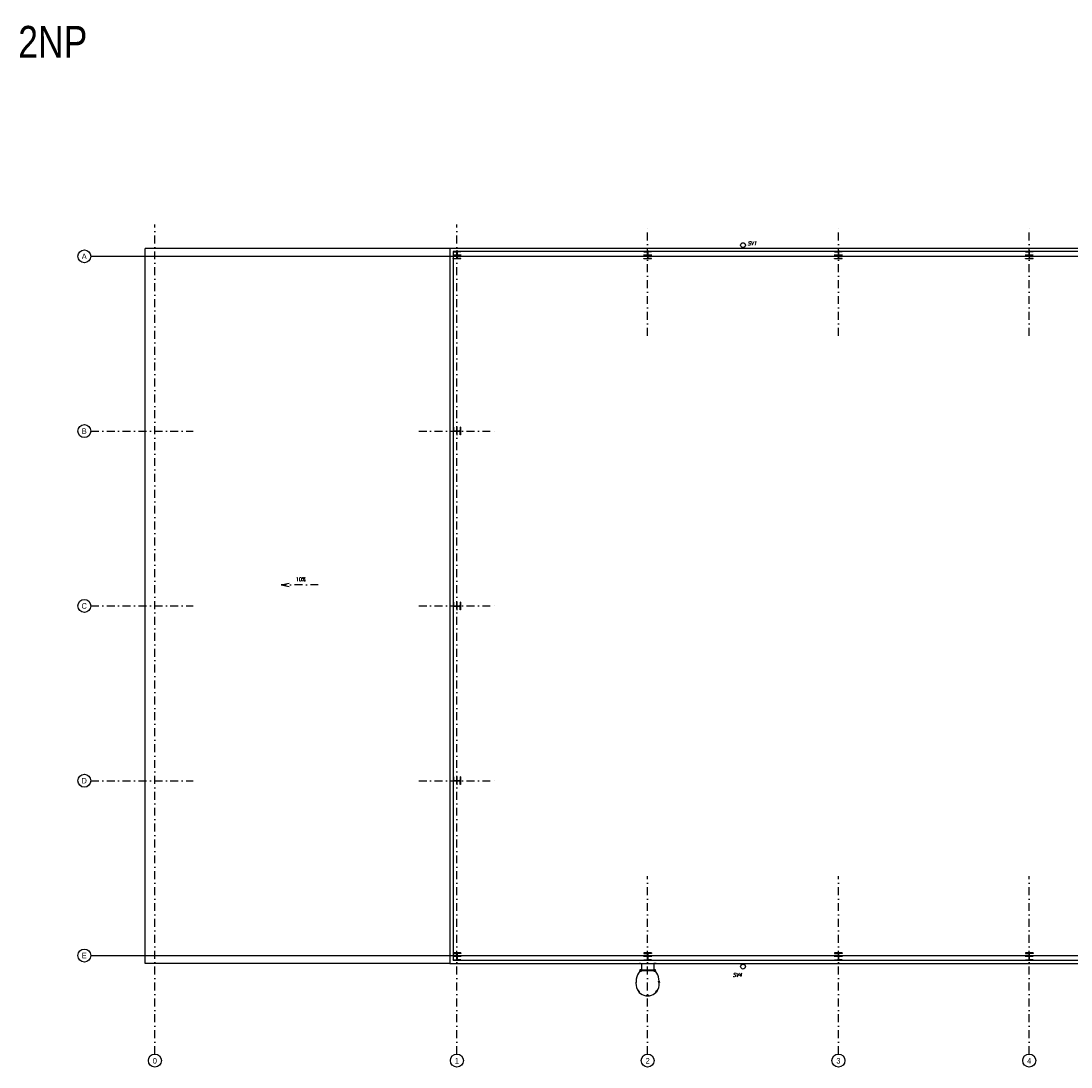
# Model space of a CAD drawing. Header units: millimetres. Extents: x 6435372 to 7248404, y 1559872 to 1886246.
# Tile 34 of 207: x 6606417 to 6639442, y 1718010 to 1750922. Entities that reach past the tile are written whole.
import ezdxf
from ezdxf.enums import TextEntityAlignment as Align

# ---------------------------------------------------------------- set-up
doc = ezdxf.new("R2010")
doc.units = ezdxf.units.MM
doc.linetypes.add('DASHDOT', pattern=[1, 0.5, -0.25, 0, -0.25])
doc.layers.add('matrice DPS', color=122, linetype='Continuous')
doc.styles.add('ARIAL', font='arial.ttf')
doc.styles.add('KURZIVA', font='italic__.ttf')
doc.styles.get("Standard").update_dxf_attribs({"font": 'romans.shx'})

# ---------------------------------------------------------------- blocks, each defined once
blk = doc.blocks.new('CK_S_EXT_HEAHEA240')
for p, q in [((-120, 115), (120, 115)), ((-120, 115), (-120, 103)), ((-120, 103), (-24.75, 103)), ((-3.75, -82), (-3.75, 82)), ((3.75, -82), (3.75, 82)), ((120, 103), (24.75, 103)), ((120, 115), (120, 103)), ((-120, -115), (-120, -103)), ((-120, -103), (-24.75, -103)), ((-120, -115), (120, -115)), ((120, -103), (24.75, -103)), ((120, -115), (120, -103))]:
    blk.add_line(p, q)
for centre, start, end in [((-24.75, 82), 0, 90), ((24.75, 82), 90, 180), ((-24.75, -82), 270, 0), ((24.75, -82), 180, 270)]:
    blk.add_arc(centre, 21, start, end)

msp = doc.modelspace()

# ---------------------------------------------------------------- linework, layer by layer
at = {"layer": 'matrice DPS', "linetype": 'DASHDOT', "ltscale": 500}
for p, q in [((6610627, 1718418), (6610627, 1744518)), ((6620127, 1718418), (6620127, 1744518)), ((6626127, 1741018), (6626127, 1744518)), ((6632127, 1741018), (6632127, 1744518)), ((6638127, 1741018), (6638127, 1744518)), ((6608613.3, 1738018), (6611827.5, 1738018)), ((6618926.6, 1738018), (6621327.5, 1738018)), ((6614603.4, 1733183.6), (6614878.3, 1733244.6)), ((6615767.5, 1733183.6), (6614603.4, 1733183.6)), ((6614603.4, 1733183.6), (6614878.3, 1733122.5)), ((6608613.3, 1732518), (6611827.5, 1732518)), ((6618926.6, 1732518), (6621327.5, 1732518)), ((6608613.3, 1727018), (6611827.5, 1727018)), ((6618926.6, 1727018), (6621327.5, 1727018)), ((6626127, 1718418), (6626127, 1724018)), ((6632127, 1718418), (6632127, 1724018)), ((6638127, 1718418), (6638127, 1724018))]:
    msp.add_line(p, q, dxfattribs=at)
at = {"layer": 'matrice DPS', "ltscale": 500}
for p, q in [((6619907, 1743768), (6610327, 1743768)), ((6610327, 1721268), (6610327, 1743768)), ((6662347, 1743768), (6619907, 1743768)), ((6619907, 1743768), (6619907, 1721268)), ((6620127, 1743713), (6620127, 1743428)), ((6626127, 1743713), (6626127, 1743428)), ((6632127, 1743713), (6632127, 1743428)), ((6638127, 1743713), (6638127, 1743428)), ((6608613.3, 1743518), (6663127, 1743518)), ((6620257, 1743553), (6619997, 1743553)), ((6662247, 1743668), (6620007, 1743668)), ((6620007, 1743668), (6620007, 1721368)), ((6626257, 1743553), (6625997, 1743553)), ((6632257, 1743553), (6631997, 1743553)), ((6638257, 1743553), (6637997, 1743553)), ((6620127, 1738148), (6620127, 1737888)), ((6620002, 1738018), (6620252, 1738018)), ((6620002, 1732518), (6620252, 1732518)), ((6620127, 1732648), (6620127, 1732388)), ((6620002, 1727018), (6620252, 1727018)), ((6620127, 1727148), (6620127, 1726888)), ((6620127, 1721608), (6620127, 1721358)), ((6626247, 1721598), (6626007, 1721598)), ((6626007, 1721598), (6626007, 1721586)), ((6626007, 1721586), (6626102.3, 1721586)), ((6626127, 1721608), (6626127, 1721358)), ((6626247, 1721586), (6626151.8, 1721586)), ((6626247, 1721598), (6626247, 1721586)), ((6632127, 1721608), (6632127, 1721358)), ((6638127, 1721608), (6638127, 1721358)), ((6608613.3, 1721518), (6646115, 1721518)), ((6619907, 1721268), (6610327, 1721268)), ((6619907, 1721268), (6645737, 1721268)), ((6620257, 1721483), (6619997, 1721483)), ((6620007, 1721368), (6656842, 1721368)), ((6626257, 1721483), (6625997, 1721483)), ((6626007, 1721368), (6626007, 1721380)), ((6626007, 1721380), (6626102.3, 1721380)), ((6626247, 1721368), (6626007, 1721368)), ((6626123.3, 1721565), (6626123.3, 1721401)), ((6626130.8, 1721565), (6626130.8, 1721401)), ((6626247, 1721380), (6626151.8, 1721380)), ((6626247, 1721368), (6626247, 1721380)), ((6632257, 1721483), (6631997, 1721483)), ((6638257, 1721483), (6637997, 1721483))]:
    msp.add_line(p, q, dxfattribs=at)
for points in [[(6625856.7, 1721268), (6625935.3, 1721268), (6625935.3, 1721027)], [(6625856.7, 1721268), (6625856.7, 1721262)], [(6625856.7, 1721262), (6625929.3, 1721262), (6625929.3, 1721027)], [(6625890.8, 1721243.2), (6625890.8, 1721292.3)], [(6626397.4, 1721268), (6626318.8, 1721268), (6626318.8, 1721027)], [(6626397.4, 1721262), (6626324.8, 1721262), (6626324.8, 1721027)], [(6626363.2, 1721243.2), (6626363.2, 1721292.3)], [(6626397.4, 1721262), (6626397.4, 1721268)], [(6625929.3, 1721022.5), (6625879.3, 1721072.5)], [(6625929.3, 1721072.5), (6625879.3, 1721022.5)], [(6625879.3, 1721054.9), (6626374.8, 1721054.9)], [(6625935.3, 1721027), (6625929.3, 1721027)], [(6626318.8, 1721027), (6626324.8, 1721027)], [(6626374.8, 1721022.5), (6626324.8, 1721072.5)], [(6626374.8, 1721072.5), (6626324.8, 1721022.5)]]:
    msp.add_lwpolyline(points, dxfattribs=at)
for points in [[(6625879.3, 1721072.5), (6625879.3, 1721022.5), (6625929.3, 1721022.5), (6625929.3, 1721072.5)], [(6625929.3, 1721070.9), (6626324.8, 1721070.9), (6626324.8, 1721038.9), (6625929.3, 1721038.9)], [(6626324.8, 1721072.5), (6626324.8, 1721022.5), (6626374.8, 1721022.5), (6626374.8, 1721072.5)], [(6625777.4, 1720664.3), (6625780.2, 1720713), (6625760.3, 1720714.1), (6625757.5, 1720665.5)], [(6626474, 1720664.3), (6626471.2, 1720713), (6626491.2, 1720714.1), (6626494, 1720665.5)], [(6625871, 1720379.2), (6625839.7, 1720416.5), (6625824.4, 1720403.6), (6625855.7, 1720366.3)], [(6626101.4, 1720266.3), (6626150.1, 1720266.3), (6626150.1, 1720246.3), (6626101.4, 1720246.3)], [(6626380.4, 1720379.2), (6626411.8, 1720416.5), (6626427.1, 1720403.6), (6626395.8, 1720366.3)]]:
    msp.add_lwpolyline(points, close=True, dxfattribs=at)
for centre, radius in [((6608409.3, 1743518), 203.9), ((6629126.4, 1743868), 75), ((6608409.3, 1738018), 203.9), ((6608409.3, 1732518), 203.9), ((6608409.3, 1727018), 203.9), ((6608409.3, 1721518), 203.9), ((6625904.3, 1721047.5), 25), ((6626349.8, 1721047.5), 25), ((6629126.4, 1721168), 75), ((6610627, 1718214.1), 203.9), ((6620127, 1718214.1), 203.9), ((6626127, 1718214.1), 203.9), ((6632127, 1718214.1), 203.9), ((6638127, 1718214.1), 203.9)]:
    msp.add_circle(centre, radius, dxfattribs=at)
for centre, radius, start, end in [((6626102.3, 1721565), 21, 0, 90), ((6626151.8, 1721565), 21, 90, 180), ((6626102.3, 1721401), 21, 270, 0), ((6626151.8, 1721401), 21, 180, 270), ((6626376.7, 1720658.3), 618.7, 143.93053, 193.72634), ((6625874.7, 1720658.3), 618.7, 346.27366, 36.06947), ((6626125.7, 1720609.9), 363.6, 195.71003, 344.28997)]:
    msp.add_arc(centre, radius, start, end, dxfattribs=at)

# ---------------------------------------------------------------- block references
for p, rotation in [((6620127, 1743553), 180), ((6626127, 1743553), 180), ((6632127, 1743553), 180), ((6638127, 1743553), 180), ((6620127, 1738018), 270), ((6620127, 1732518), 270), ((6620127, 1727018), 270), ((6620127, 1721483), 180), ((6632127, 1721483), 180), ((6638127, 1721483), 180)]:
    msp.add_blockref('CK_S_EXT_HEAHEA240', p, dxfattribs=dict(at, rotation=rotation))

# ---------------------------------------------------------------- texts
at = {"layer": 'matrice DPS', "style": 'ARIAL', "width": 0.8}
msp.add_text('2NP', height=1000, dxfattribs=at).set_placement((6607416.3, 1750274.5), align=Align.MIDDLE)
at = {"layer": 'matrice DPS', "ltscale": 500, "style": 'KURZIVA'}
for s, p in [('SV1', (6629266.2, 1743866.4)), ('SV4', (6628802.8, 1720850.7))]:
    msp.add_text(s, height=115, dxfattribs=at).set_placement(p)
at = {"layer": 'matrice DPS', "ltscale": 500, "style": 'ARIAL', "width": 0.8}
for s, p in [('A', (6608405.2, 1743518)), ('B', (6608405.2, 1738018)), ('C', (6608405.2, 1732518)), ('D', (6608405.2, 1727018)), ('E', (6608405.2, 1721518)), ('0', (6610627, 1718205.6)), ('1', (6620127, 1718205.6)), ('2', (6626127, 1718205.6)), ('3', (6632127, 1718205.6)), ('4', (6638127, 1718205.6))]:
    msp.add_text(s, height=175, dxfattribs=at).set_placement(p, align=Align.MIDDLE)
at = {"layer": 'matrice DPS', "linetype": 'DASHDOT', "ltscale": 500}
msp.add_text('10%', height=115, dxfattribs=at).set_placement((6615058.5, 1733299.4))

doc.saveas('drawing.dxf')
